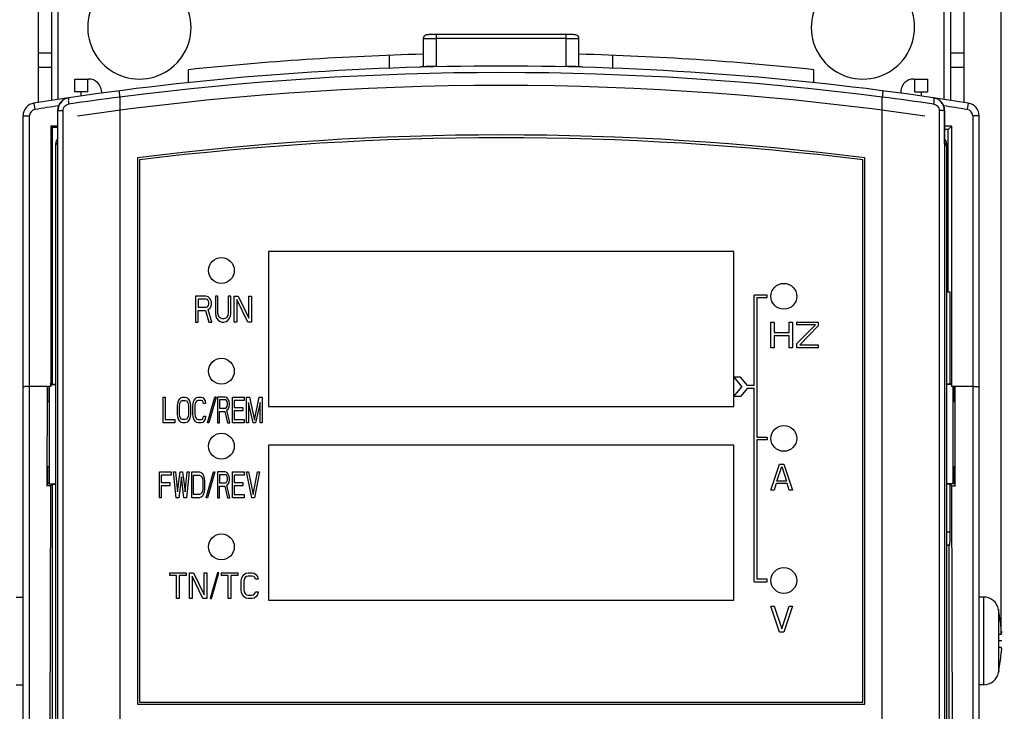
# Model space of a CAD drawing. Header units: millimetres. Extents: x 1117 to 38156, y -1945 to 7303.
# Tile 10 of 256: x 1241 to 1317, y 974 to 1027. Entities that reach past the tile are written whole.
import ezdxf

# ---------------------------------------------------------------- set-up
doc = ezdxf.new("R2010")
doc.units = ezdxf.units.MM
doc.styles.get("Standard").update_dxf_attribs({"font": 'arial.ttf'})
doc.dimstyles.new('DIMSTYLE_1', dxfattribs={"dimtxt": 4.2, "dimasz": 3.6, "dimexe": 2.5, "dimexo": 0, "dimgap": 1.05, "dimtad": 1, "dimdsep": 46, "dimtxsty": 'Standard', "dimblk": '_FILLED', "dimblk1": '_FILLED', "dimblk2": '_FILLED', "dimcen": 0.09, "dimazin": 2, "dimtp": 0.01, "dimtm": 0.01, "dimtfac": 1, "dimtofl": 0, "dimtmove": 0, "dimatfit": 3, "dimldrblk": '_FILLED', "dimfxl": 0, "dimtolj": 1, "dimarcsym": 0})

# ---------------------------------------------------------------- blocks, each defined once
blk = doc.blocks.new('_FILLED')
at = {"color": 0, "linetype": 'ByBlock'}
blk.add_solid([(0, 0), (-1, 0.167), (-1, -0.167)], dxfattribs=at)
blk = doc.blocks.new('*D3')
at = {"color": 0, "linetype": 'Continuous', "lineweight": -2}
for p, q in [((1239.161, 979.823), (1239.161, 1058.853)), ((1316.757, 979.823), (1316.757, 1058.853)), ((1242.761, 1056.353), (1313.157, 1056.353))]:
    blk.add_line(p, q, dxfattribs=at)
at = {"layer": 'Defpoints', "color": 0, "linetype": 'Continuous'}
for p in [(1316.757, 1056.353), (1239.161, 979.823), (1316.757, 979.823)]:
    blk.add_point(p, dxfattribs=at)
at = {"color": 0, "linetype": 'Continuous', "lineweight": -2, "xscale": 3.6, "yscale": 3.6, "zscale": 3.6, "rotation": 180}
blk.add_blockref('_FILLED', (1239.161, 1056.353), dxfattribs=at)
at = {"color": 0, "linetype": 'Continuous', "lineweight": -2, "xscale": 3.6, "yscale": 3.6, "zscale": 3.6}
blk.add_blockref('_FILLED', (1316.757, 1056.353), dxfattribs=at)
at = {"color": 0, "linetype": 'Continuous', "insert": (1275.105, 1070.736), "char_height": 10, "width": 12.3375, "attachment_point": 2, "line_spacing_factor": 0.9}
blk.add_mtext('\\A1;77.6', dxfattribs=at)
blk = doc.blocks.new('*D6')
at = {"color": 0, "linetype": 'Continuous', "lineweight": -2}
for p, q in [((1306.059, 1031.323), (1339.614, 1031.323)), ((1337.114, 1027.723), (1337.114, 840.923)), ((1306.059, 837.323), (1339.614, 837.323))]:
    blk.add_line(p, q, dxfattribs=at)
at = {"layer": 'Defpoints', "color": 0, "linetype": 'Continuous'}
for p in [(1306.059, 1031.323), (1306.059, 837.323), (1337.114, 837.323)]:
    blk.add_point(p, dxfattribs=at)
at = {"color": 0, "linetype": 'Continuous', "lineweight": -2, "xscale": 3.6, "yscale": 3.6, "zscale": 3.6}
for p, rotation in [((1337.114, 1031.323), 90), ((1337.114, 837.323), 270)]:
    blk.add_blockref('_FILLED', p, dxfattribs=dict(at, rotation=rotation))
at = {"color": 0, "linetype": 'Continuous', "insert": (1322.73, 934.519), "char_height": 10, "width": 9.25313, "attachment_point": 2, "rotation": 90, "line_spacing_factor": 0.9}
blk.add_mtext('\\A1;194', dxfattribs=at)
blk = doc.blocks.new('*D7')
at = {"color": 0, "linetype": 'Continuous', "lineweight": -2}
for p, q in [((1312.359, 1036.323), (1355.396, 1036.323)), ((1352.896, 1032.723), (1352.896, 836.923)), ((1301.309, 833.323), (1355.396, 833.323))]:
    blk.add_line(p, q, dxfattribs=at)
at = {"layer": 'Defpoints', "color": 0, "linetype": 'Continuous'}
for p in [(1312.359, 1036.323), (1301.309, 833.323), (1352.896, 833.323)]:
    blk.add_point(p, dxfattribs=at)
at = {"color": 0, "linetype": 'Continuous', "lineweight": -2, "xscale": 3.6, "yscale": 3.6, "zscale": 3.6}
for p, rotation in [((1352.896, 1036.323), 90), ((1352.896, 833.323), 270)]:
    blk.add_blockref('_FILLED', p, dxfattribs=dict(at, rotation=rotation))
at = {"color": 0, "linetype": 'Continuous', "insert": (1338.513, 934.741), "char_height": 10, "width": 9.25313, "attachment_point": 2, "rotation": 90, "line_spacing_factor": 0.9}
blk.add_mtext('\\A1;203', dxfattribs=at)
blk = doc.blocks.new('*D79')
at = {"color": 0, "linetype": 'Continuous', "lineweight": -2}
for p, q in [((1243.259, 1036.323), (1191.286, 1036.323)), ((1193.786, 1032.723), (1193.786, 834.332)), ((1267.059, 830.732), (1191.286, 830.732))]:
    blk.add_line(p, q, dxfattribs=at)
at = {"layer": 'Defpoints', "color": 0, "linetype": 'Continuous'}
for p in [(1243.259, 1036.323), (1193.786, 830.732), (1267.059, 830.732)]:
    blk.add_point(p, dxfattribs=at)
at = {"color": 0, "linetype": 'Continuous', "lineweight": -2, "xscale": 3.6, "yscale": 3.6, "zscale": 3.6}
for p, rotation in [((1193.786, 1036.323), 90), ((1193.786, 830.732), 270)]:
    blk.add_blockref('_FILLED', p, dxfattribs=dict(at, rotation=rotation))
at = {"color": 0, "linetype": 'Continuous', "insert": (1187.631, 933.527), "char_height": 10, "attachment_point": 5, "rotation": 90}
blk.add_mtext('\\A1;205.59', dxfattribs=at)

msp = doc.modelspace()

# ---------------------------------------------------------------- linework, layer by layer
at = {"linetype": 'Continuous'}
for p, q in [((1242.259, 1021.015), (1242.259, 1036.323)), ((1243.259, 1036.323), (1243.259, 1021.17)), ((1243.759, 1036.323), (1243.759, 1021.246)), ((1312.359, 1021.246), (1312.359, 1036.323)), ((1312.859, 1021.17), (1312.859, 1036.323)), ((1313.859, 1036.323), (1313.859, 1021.015)), ((1272.035, 1025.954), (1272.035, 1023.782)), ((1272.621, 1026.264), (1272.491, 1026.261)), ((1272.784, 1026.265), (1272.621, 1026.264)), ((1272.975, 1026.266), (1272.784, 1026.265)), ((1283.164, 1026.266), (1272.975, 1026.266)), ((1273.035, 1026.266), (1273.035, 1023.808)), ((1283.083, 1025.966), (1273.035, 1025.966)), ((1283.083, 1023.808), (1283.083, 1026.266)), ((1283.36, 1026.265), (1283.164, 1026.266)), ((1284.083, 1023.782), (1284.083, 1025.954)), ((1243.259, 1024.826), (1242.259, 1024.826)), ((1269.407, 1023.66), (1269.407, 1024.66)), ((1286.711, 1023.66), (1286.711, 1024.66)), ((1313.859, 1024.826), (1312.859, 1024.826)), ((1243.259, 1023.717), (1242.259, 1023.717)), ((1253.859, 1022.544), (1253.859, 1023.55)), ((1302.259, 1022.544), (1302.259, 1023.55)), ((1313.859, 1023.717), (1312.859, 1023.717)), ((1245.059, 1021.823), (1245.059, 1022.823)), ((1245.059, 1022.823), (1246.126, 1022.823)), ((1246.059, 1021.823), (1246.059, 1022.823)), ((1309.992, 1022.823), (1311.059, 1022.823)), ((1310.059, 1022.823), (1310.059, 1021.823)), ((1311.059, 1022.823), (1311.059, 1021.823)), ((1246.059, 1021.823), (1245.059, 1021.823)), ((1245.559, 1021.511), (1245.559, 1021.823)), ((1247.124, 1021.892), (1247.135, 1021.731)), ((1248.559, 1021.416), (1248.559, 937.032)), ((1307.559, 937.032), (1307.559, 1021.416)), ((1308.994, 1021.892), (1308.983, 1021.731)), ((1310.059, 1021.823), (1311.059, 1021.823)), ((1310.559, 1021.823), (1310.559, 1021.511)), ((1241.902, 1020.959), (1241.98, 1020.465)), ((1314.216, 1020.959), (1314.138, 1020.465)), ((1241.059, 862.323), (1241.059, 1019.971)), ((1241.059, 1019.971), (1241.559, 1019.971)), ((1241.559, 934.148), (1241.559, 1019.971)), ((1243.734, 1020.381), (1243.734, 1017.853)), ((1243.753, 937.517), (1243.753, 1020.384)), ((1243.753, 1020.384), (1244.155, 1020.384)), ((1244.155, 937.517), (1244.155, 1020.384)), ((1311.963, 1020.384), (1311.963, 937.517)), ((1312.365, 1020.384), (1311.963, 1020.384)), ((1312.365, 1020.384), (1312.365, 937.515)), ((1312.384, 1017.853), (1312.384, 1020.381)), ((1314.559, 1019.971), (1314.559, 934.148)), ((1315.059, 1019.971), (1314.559, 1019.971)), ((1315.059, 862.323), (1315.059, 1019.971)), ((1243.207, 1019.17), (1243.207, 999.023)), ((1243.207, 1019.17), (1243.312, 1019.066)), ((1243.734, 1019.17), (1243.207, 1019.17)), ((1243.312, 1019.066), (1243.312, 999.189)), ((1243.734, 1019.066), (1243.312, 1019.066)), ((1312.911, 1019.17), (1312.384, 1019.17)), ((1312.67, 1018.929), (1312.384, 1018.929)), ((1312.911, 1019.17), (1312.67, 1018.929)), ((1312.67, 1006.323), (1312.67, 1018.929)), ((1312.911, 1019.17), (1312.911, 999.023)), ((1243.559, 1017.651), (1243.734, 1017.853)), ((1243.559, 1017.651), (1243.559, 937.322)), ((1312.559, 1017.651), (1312.384, 1017.853)), ((1312.559, 937.322), (1312.559, 1017.651)), ((1249.909, 1016.723), (1249.909, 974.423)), ((1306.209, 974.423), (1306.209, 1016.723)), ((1250.059, 1016.573), (1250.059, 974.573)), ((1306.059, 974.573), (1306.059, 1016.573)), ((1260.059, 1009.473), (1260.059, 997.473)), ((1296.059, 1009.473), (1260.059, 1009.473)), ((1296.059, 997.473), (1296.059, 1009.473)), ((1254.409, 1006.003), (1254.409, 1004.003)), ((1255.209, 1006.003), (1254.409, 1006.003)), ((1255.376, 1005.96), (1255.209, 1006.003)), ((1255.509, 1005.832), (1255.376, 1005.96)), ((1255.942, 1006.003), (1255.942, 1004.683)), ((1256.142, 1006.003), (1255.942, 1006.003)), ((1256.142, 1004.683), (1256.142, 1006.003)), ((1256.942, 1006.003), (1256.942, 1004.683)), ((1257.142, 1006.003), (1256.942, 1006.003)), ((1257.142, 1004.683), (1257.142, 1006.003)), ((1257.409, 1004.003), (1257.409, 1006.003)), ((1257.409, 1006.003), (1257.709, 1006.003)), ((1257.709, 1006.003), (1258.542, 1004.3)), ((1258.542, 1004.3), (1258.542, 1006.003)), ((1258.542, 1006.003), (1258.742, 1006.003)), ((1258.742, 1006.003), (1258.742, 1004.003)), ((1297.639, 999.103), (1297.639, 1006.103)), ((1298.639, 1006.103), (1297.639, 1006.103)), ((1298.639, 1005.903), (1298.639, 1006.103)), ((1312.806, 1006.323), (1312.559, 1006.323)), ((1312.806, 999.189), (1312.806, 1006.323)), ((1254.609, 1005.79), (1254.609, 1005.152)), ((1255.242, 1005.79), (1254.609, 1005.79)), ((1254.609, 1005.152), (1255.242, 1005.152)), ((1255.342, 1005.747), (1255.242, 1005.79)), ((1255.242, 1005.152), (1255.342, 1005.194)), ((1255.409, 1005.662), (1255.342, 1005.747)), ((1255.342, 1005.194), (1255.409, 1005.279)), ((1255.442, 1005.535), (1255.409, 1005.662)), ((1255.409, 1005.279), (1255.442, 1005.407)), ((1255.442, 1005.407), (1255.442, 1005.535)), ((1255.609, 1005.662), (1255.509, 1005.832)), ((1255.509, 1005.066), (1255.609, 1005.237)), ((1255.642, 1005.535), (1255.609, 1005.662)), ((1255.609, 1005.237), (1255.642, 1005.364)), ((1255.642, 1005.364), (1255.642, 1005.535)), ((1257.609, 1005.747), (1257.609, 1004.003)), ((1258.442, 1004.003), (1257.609, 1005.747)), ((1297.839, 1005.903), (1297.839, 995.103)), ((1297.839, 1005.903), (1298.639, 1005.903)), ((1254.609, 1004.003), (1254.609, 1004.896)), ((1254.609, 1004.896), (1255.176, 1004.896)), ((1255.176, 1004.896), (1255.442, 1004.003)), ((1255.376, 1004.981), (1255.509, 1005.066)), ((1255.676, 1004.003), (1255.376, 1004.981)), ((1255.942, 1004.683), (1255.976, 1004.471)), ((1255.976, 1004.471), (1256.042, 1004.3)), ((1256.176, 1004.513), (1256.142, 1004.683)), ((1256.242, 1004.386), (1256.176, 1004.513)), ((1256.909, 1004.513), (1256.842, 1004.386)), ((1256.942, 1004.683), (1256.909, 1004.513)), ((1257.042, 1004.3), (1257.109, 1004.471)), ((1257.109, 1004.471), (1257.142, 1004.683)), ((1254.409, 1004.003), (1254.609, 1004.003)), ((1255.442, 1004.003), (1255.676, 1004.003)), ((1256.042, 1004.3), (1256.176, 1004.13)), ((1256.176, 1004.13), (1256.309, 1004.045)), ((1256.342, 1004.3), (1256.242, 1004.386)), ((1256.309, 1004.045), (1256.476, 1004.003)), ((1256.476, 1004.258), (1256.342, 1004.3)), ((1256.609, 1004.258), (1256.476, 1004.258)), ((1256.476, 1004.003), (1256.609, 1004.003)), ((1256.742, 1004.3), (1256.609, 1004.258)), ((1256.609, 1004.003), (1256.776, 1004.045)), ((1256.842, 1004.386), (1256.742, 1004.3)), ((1256.776, 1004.045), (1256.909, 1004.13)), ((1256.909, 1004.13), (1257.042, 1004.3)), ((1257.609, 1004.003), (1257.409, 1004.003)), ((1258.742, 1004.003), (1258.442, 1004.003)), ((1298.939, 1002.003), (1298.939, 1004.003)), ((1298.939, 1004.003), (1299.189, 1004.003)), ((1299.189, 1004.003), (1299.189, 1003.194)), ((1300.356, 1003.194), (1300.356, 1004.003)), ((1300.356, 1004.003), (1300.606, 1004.003)), ((1300.606, 1004.003), (1300.606, 1002.003)), ((1300.939, 1003.79), (1300.939, 1004.003)), ((1300.939, 1004.003), (1302.606, 1004.003)), ((1300.939, 1002.343), (1302.397, 1003.79)), ((1302.397, 1003.79), (1300.939, 1003.79)), ((1302.606, 1003.705), (1301.189, 1002.258)), ((1302.606, 1004.003), (1302.606, 1003.705)), ((1299.189, 1003.194), (1300.356, 1003.194)), ((1299.189, 1002.939), (1299.189, 1002.003)), ((1300.356, 1002.939), (1299.189, 1002.939)), ((1300.356, 1002.003), (1300.356, 1002.939)), ((1300.939, 1002.003), (1300.939, 1002.343)), ((1301.189, 1002.258), (1302.606, 1002.258)), ((1302.606, 1002.258), (1302.606, 1002.003)), ((1299.189, 1002.003), (1298.939, 1002.003)), ((1300.606, 1002.003), (1300.356, 1002.003)), ((1302.606, 1002.003), (1300.939, 1002.003)), ((1243.207, 999.023), (1243.208, 999.293)), ((1243.207, 999.163), (1243.559, 999.163)), ((1243.208, 999.293), (1243.312, 999.189)), ((1243.312, 999.189), (1243.559, 999.189)), ((1296.071, 999.753), (1296.701, 999.003)), ((1296.594, 999.753), (1296.071, 999.753)), ((1297.139, 999.103), (1296.594, 999.753)), ((1297.639, 999.103), (1297.139, 999.103)), ((1312.806, 999.189), (1312.559, 999.189)), ((1312.91, 999.163), (1312.559, 999.163)), ((1312.91, 999.293), (1312.806, 999.189)), ((1312.91, 999.293), (1312.911, 999.023)), ((1243.207, 999.023), (1241.559, 999.023)), ((1242.917, 999.023), (1242.91, 991.329)), ((1242.988, 997.823), (1242.988, 999.023)), ((1243.073, 999.023), (1243.073, 991.482)), ((1296.071, 998.253), (1296.701, 999.003)), ((1297.139, 998.903), (1296.594, 998.253)), ((1297.139, 998.903), (1297.639, 998.903)), ((1297.639, 983.903), (1297.639, 998.903)), ((1314.559, 999.023), (1312.911, 999.023)), ((1313.045, 991.482), (1313.045, 999.023)), ((1313.13, 997.823), (1313.13, 999.023)), ((1313.208, 991.329), (1313.201, 999.023)), ((1243.058, 997.823), (1242.988, 997.823)), ((1251.909, 996.203), (1251.909, 998.203)), ((1251.909, 998.203), (1252.059, 998.203)), ((1252.059, 998.203), (1252.059, 996.458)), ((1253.009, 997.522), (1253.034, 997.735)), ((1253.034, 997.735), (1253.084, 997.905)), ((1253.084, 997.905), (1253.184, 998.075)), ((1253.159, 997.522), (1253.184, 997.692)), ((1253.184, 998.075), (1253.284, 998.16)), ((1253.184, 997.692), (1253.234, 997.82)), ((1253.234, 997.82), (1253.309, 997.905)), ((1253.284, 998.16), (1253.409, 998.203)), ((1253.309, 997.905), (1253.409, 997.947)), ((1253.409, 998.203), (1253.609, 998.203)), ((1253.409, 997.947), (1253.609, 997.947)), ((1253.609, 998.203), (1253.734, 998.16)), ((1253.609, 997.947), (1253.709, 997.905)), ((1253.709, 997.905), (1253.784, 997.82)), ((1253.734, 998.16), (1253.834, 998.075)), ((1253.784, 997.82), (1253.834, 997.692)), ((1253.834, 998.075), (1253.934, 997.905)), ((1253.834, 997.692), (1253.859, 997.522)), ((1253.934, 997.905), (1253.984, 997.735)), ((1253.984, 997.735), (1254.009, 997.522)), ((1254.209, 997.522), (1254.234, 997.735)), ((1254.234, 997.735), (1254.284, 997.905)), ((1254.284, 997.905), (1254.384, 998.075)), ((1254.384, 997.692), (1254.359, 997.522)), ((1254.384, 998.075), (1254.484, 998.16)), ((1254.434, 997.82), (1254.384, 997.692)), ((1254.509, 997.905), (1254.434, 997.82)), ((1254.484, 998.16), (1254.609, 998.203)), ((1254.609, 997.947), (1254.509, 997.905)), ((1254.609, 998.203), (1254.834, 998.203)), ((1254.834, 997.947), (1254.609, 997.947)), ((1254.834, 998.203), (1254.959, 998.16)), ((1254.934, 997.905), (1254.834, 997.947)), ((1255.009, 997.82), (1254.934, 997.905)), ((1254.959, 998.16), (1255.059, 998.075)), ((1255.034, 997.692), (1255.009, 997.82)), ((1255.184, 997.692), (1255.034, 997.692)), ((1255.059, 998.075), (1255.159, 997.905)), ((1255.159, 997.905), (1255.184, 997.692)), ((1255.336, 996.203), (1255.909, 998.203)), ((1256.013, 998.203), (1255.44, 996.203)), ((1256.013, 998.203), (1255.909, 998.203)), ((1256.109, 998.203), (1256.109, 996.203)), ((1256.709, 998.203), (1256.109, 998.203)), ((1256.259, 997.99), (1256.259, 997.352)), ((1256.734, 997.99), (1256.259, 997.99)), ((1256.834, 998.16), (1256.709, 998.203)), ((1256.809, 997.947), (1256.734, 997.99)), ((1256.859, 997.862), (1256.809, 997.947)), ((1256.934, 998.032), (1256.834, 998.16)), ((1256.884, 997.735), (1256.859, 997.862)), ((1256.859, 997.479), (1256.884, 997.607)), ((1256.884, 997.607), (1256.884, 997.735)), ((1257.009, 997.862), (1256.934, 998.032)), ((1257.034, 997.735), (1257.009, 997.862)), ((1257.009, 997.437), (1257.034, 997.564)), ((1257.034, 997.564), (1257.034, 997.735)), ((1257.259, 996.203), (1257.259, 998.203)), ((1257.259, 998.203), (1258.159, 998.203)), ((1257.409, 997.947), (1257.409, 997.394)), ((1258.159, 997.947), (1257.409, 997.947)), ((1258.159, 998.203), (1258.159, 997.947)), ((1258.359, 996.203), (1258.359, 998.203)), ((1258.359, 998.203), (1258.584, 998.203)), ((1258.509, 997.777), (1258.509, 996.203)), ((1258.859, 996.203), (1258.509, 997.777)), ((1258.584, 998.203), (1258.959, 996.415)), ((1258.959, 996.415), (1259.334, 998.203)), ((1259.409, 997.777), (1259.059, 996.203)), ((1259.334, 998.203), (1259.559, 998.203)), ((1259.409, 996.203), (1259.409, 997.777)), ((1259.559, 998.203), (1259.559, 996.203)), ((1296.594, 998.253), (1296.071, 998.253)), ((1313.13, 997.823), (1313.06, 997.823)), ((1253.009, 996.883), (1253.009, 997.522)), ((1253.034, 996.671), (1253.009, 996.883)), ((1253.159, 996.883), (1253.159, 997.522)), ((1253.184, 996.713), (1253.159, 996.883)), ((1253.859, 996.883), (1253.834, 996.713)), ((1253.859, 997.522), (1253.859, 996.883)), ((1254.009, 996.883), (1253.984, 996.671)), ((1254.009, 997.522), (1254.009, 996.883)), ((1254.209, 996.883), (1254.209, 997.522)), ((1254.234, 996.671), (1254.209, 996.883)), ((1254.359, 997.522), (1254.359, 996.883)), ((1254.359, 996.883), (1254.384, 996.713)), ((1256.259, 997.352), (1256.734, 997.352)), ((1256.259, 996.203), (1256.259, 997.096)), ((1256.259, 997.096), (1256.684, 997.096)), ((1256.684, 997.096), (1256.884, 996.203)), ((1256.734, 997.352), (1256.809, 997.394)), ((1256.809, 997.394), (1256.859, 997.479)), ((1256.834, 997.181), (1256.934, 997.266)), ((1257.059, 996.203), (1256.834, 997.181)), ((1256.934, 997.266), (1257.009, 997.437)), ((1257.409, 997.394), (1258.059, 997.394)), ((1257.409, 997.139), (1257.409, 996.458)), ((1258.059, 997.139), (1257.409, 997.139)), ((1258.059, 997.394), (1258.059, 997.139)), ((1260.059, 997.473), (1296.059, 997.473)), ((1252.809, 996.203), (1251.909, 996.203)), ((1252.059, 996.458), (1252.809, 996.458)), ((1252.809, 996.458), (1252.809, 996.203)), ((1253.084, 996.5), (1253.034, 996.671)), ((1253.184, 996.33), (1253.084, 996.5)), ((1253.234, 996.586), (1253.184, 996.713)), ((1253.284, 996.245), (1253.184, 996.33)), ((1253.309, 996.5), (1253.234, 996.586)), ((1253.409, 996.203), (1253.284, 996.245)), ((1253.409, 996.458), (1253.309, 996.5)), ((1253.609, 996.458), (1253.409, 996.458)), ((1253.609, 996.203), (1253.409, 996.203)), ((1253.709, 996.5), (1253.609, 996.458)), ((1253.734, 996.245), (1253.609, 996.203)), ((1253.784, 996.586), (1253.709, 996.5)), ((1253.834, 996.33), (1253.734, 996.245)), ((1253.834, 996.713), (1253.784, 996.586)), ((1253.934, 996.5), (1253.834, 996.33)), ((1253.984, 996.671), (1253.934, 996.5)), ((1254.284, 996.5), (1254.234, 996.671)), ((1254.384, 996.33), (1254.284, 996.5)), ((1254.384, 996.713), (1254.434, 996.586)), ((1254.484, 996.245), (1254.384, 996.33)), ((1254.434, 996.586), (1254.509, 996.5)), ((1254.609, 996.203), (1254.484, 996.245)), ((1254.509, 996.5), (1254.609, 996.458)), ((1254.609, 996.458), (1254.834, 996.458)), ((1254.834, 996.203), (1254.609, 996.203)), ((1254.834, 996.458), (1254.934, 996.5)), ((1254.959, 996.245), (1254.834, 996.203)), ((1254.934, 996.5), (1255.009, 996.586)), ((1255.059, 996.33), (1254.959, 996.245)), ((1255.009, 996.586), (1255.034, 996.713)), ((1255.034, 996.713), (1255.184, 996.713)), ((1255.159, 996.5), (1255.059, 996.33)), ((1255.184, 996.713), (1255.159, 996.5)), ((1255.44, 996.203), (1255.336, 996.203)), ((1256.109, 996.203), (1256.259, 996.203)), ((1256.884, 996.203), (1257.059, 996.203)), ((1258.159, 996.203), (1257.259, 996.203)), ((1257.409, 996.458), (1258.159, 996.458)), ((1258.159, 996.458), (1258.159, 996.203)), ((1258.509, 996.203), (1258.359, 996.203)), ((1259.059, 996.203), (1258.859, 996.203)), ((1259.559, 996.203), (1259.409, 996.203)), ((1297.839, 995.103), (1298.639, 995.103)), ((1297.839, 994.903), (1297.839, 984.103)), ((1298.639, 994.903), (1297.839, 994.903)), ((1298.639, 995.103), (1298.639, 994.903)), ((1260.059, 994.473), (1260.059, 982.473)), ((1296.059, 994.473), (1260.059, 994.473)), ((1296.059, 982.473), (1296.059, 994.473)), ((1298.939, 991.003), (1299.606, 993.003)), ((1299.606, 993.003), (1299.939, 993.003)), ((1299.939, 993.003), (1300.606, 991.003)), ((1242.988, 991.59), (1242.988, 992.823)), ((1242.988, 992.823), (1243.058, 992.823)), ((1251.609, 990.403), (1251.609, 992.403)), ((1251.609, 992.403), (1252.509, 992.403)), ((1252.509, 992.403), (1252.509, 992.147)), ((1252.909, 990.403), (1252.709, 992.403)), ((1252.709, 992.403), (1252.859, 992.403)), ((1252.859, 992.403), (1253.009, 990.871)), ((1253.009, 990.871), (1253.209, 992.403)), ((1253.209, 992.403), (1253.409, 992.403)), ((1253.409, 992.403), (1253.609, 990.871)), ((1253.609, 990.871), (1253.759, 992.403)), ((1253.909, 992.403), (1253.709, 990.403)), ((1253.759, 992.403), (1253.909, 992.403)), ((1254.109, 990.403), (1254.109, 992.403)), ((1254.109, 992.403), (1254.709, 992.403)), ((1254.709, 992.403), (1254.834, 992.36)), ((1254.834, 992.36), (1254.934, 992.275)), ((1254.934, 992.275), (1255.034, 992.105)), ((1255.232, 990.403), (1255.805, 992.403)), ((1255.909, 992.403), (1255.336, 990.403)), ((1255.805, 992.403), (1255.909, 992.403)), ((1256.109, 992.403), (1256.109, 990.403)), ((1256.709, 992.403), (1256.109, 992.403)), ((1256.834, 992.36), (1256.709, 992.403)), ((1256.934, 992.232), (1256.834, 992.36)), ((1257.009, 992.062), (1256.934, 992.232)), ((1257.259, 990.403), (1257.259, 992.403)), ((1257.259, 992.403), (1258.159, 992.403)), ((1258.159, 992.403), (1258.159, 992.147)), ((1258.759, 990.403), (1258.359, 992.403)), ((1258.359, 992.403), (1258.509, 992.403)), ((1258.509, 992.403), (1258.859, 990.658)), ((1258.859, 990.658), (1259.209, 992.403)), ((1259.359, 992.403), (1258.959, 990.403)), ((1259.209, 992.403), (1259.359, 992.403)), ((1299.397, 991.683), (1299.772, 992.832)), ((1299.772, 992.832), (1300.147, 991.683)), ((1313.06, 992.823), (1313.13, 992.823)), ((1313.13, 991.59), (1313.13, 992.823)), ((1242.988, 991.59), (1242.91, 991.329)), ((1243.042, 991.482), (1242.988, 991.59)), ((1243.042, 991.482), (1243.559, 991.482)), ((1243.185, 991.329), (1243.312, 991.456)), ((1243.312, 991.456), (1243.312, 957.39)), ((1243.312, 991.456), (1243.559, 991.456)), ((1251.759, 992.147), (1251.759, 991.594)), ((1252.509, 992.147), (1251.759, 992.147)), ((1251.759, 991.594), (1252.409, 991.594)), ((1252.409, 991.594), (1252.409, 991.339)), ((1253.309, 992.02), (1253.109, 990.403)), ((1253.509, 990.403), (1253.309, 992.02)), ((1254.259, 990.658), (1254.259, 992.147)), ((1254.259, 992.147), (1254.709, 992.147)), ((1254.709, 992.147), (1254.809, 992.105)), ((1254.809, 992.105), (1254.884, 992.02)), ((1254.884, 992.02), (1254.934, 991.892)), ((1254.934, 991.892), (1254.959, 991.722)), ((1254.959, 991.722), (1254.959, 991.083)), ((1255.034, 992.105), (1255.084, 991.935)), ((1255.084, 991.935), (1255.109, 991.722)), ((1255.109, 991.722), (1255.109, 991.083)), ((1256.259, 992.19), (1256.259, 991.552)), ((1256.734, 992.19), (1256.259, 992.19)), ((1256.259, 991.552), (1256.734, 991.552)), ((1256.809, 992.147), (1256.734, 992.19)), ((1256.734, 991.552), (1256.809, 991.594)), ((1256.859, 992.062), (1256.809, 992.147)), ((1256.809, 991.594), (1256.859, 991.679)), ((1256.834, 991.381), (1256.934, 991.466)), ((1256.884, 991.935), (1256.859, 992.062)), ((1256.859, 991.679), (1256.884, 991.807)), ((1256.884, 991.807), (1256.884, 991.935)), ((1256.934, 991.466), (1257.009, 991.637)), ((1257.034, 991.935), (1257.009, 992.062)), ((1257.009, 991.637), (1257.034, 991.764)), ((1257.034, 991.764), (1257.034, 991.935)), ((1257.409, 992.147), (1257.409, 991.594)), ((1258.159, 992.147), (1257.409, 992.147)), ((1257.409, 991.594), (1258.059, 991.594)), ((1258.059, 991.594), (1258.059, 991.339)), ((1299.356, 991.513), (1299.189, 991.003)), ((1300.189, 991.513), (1299.356, 991.513)), ((1300.147, 991.683), (1299.397, 991.683)), ((1300.356, 991.003), (1300.189, 991.513)), ((1313.076, 991.482), (1312.559, 991.482)), ((1312.806, 991.456), (1312.559, 991.456)), ((1312.806, 987.766), (1312.806, 991.456)), ((1312.934, 991.329), (1312.806, 991.456)), ((1313.076, 991.482), (1313.13, 991.59)), ((1313.13, 991.59), (1313.208, 991.329)), ((1243.185, 991.329), (1242.91, 991.329)), ((1243.185, 991.329), (1243.059, 949.023)), ((1251.759, 991.339), (1251.759, 990.403)), ((1252.409, 991.339), (1251.759, 991.339)), ((1254.809, 990.7), (1254.709, 990.658)), ((1254.884, 990.786), (1254.809, 990.7)), ((1254.934, 990.913), (1254.884, 990.786)), ((1254.959, 991.083), (1254.934, 990.913)), ((1255.034, 990.7), (1254.934, 990.53)), ((1255.084, 990.871), (1255.034, 990.7)), ((1255.109, 991.083), (1255.084, 990.871)), ((1256.259, 990.403), (1256.259, 991.296)), ((1256.259, 991.296), (1256.684, 991.296)), ((1256.684, 991.296), (1256.884, 990.403)), ((1257.059, 990.403), (1256.834, 991.381)), ((1257.409, 991.339), (1257.409, 990.658)), ((1258.059, 991.339), (1257.409, 991.339)), ((1299.189, 991.003), (1298.939, 991.003)), ((1300.606, 991.003), (1300.356, 991.003)), ((1313.059, 949.023), (1312.934, 991.329)), ((1312.934, 991.329), (1313.208, 991.329)), ((1251.759, 990.403), (1251.609, 990.403)), ((1253.109, 990.403), (1252.909, 990.403)), ((1253.709, 990.403), (1253.509, 990.403)), ((1254.709, 990.403), (1254.109, 990.403)), ((1254.709, 990.658), (1254.259, 990.658)), ((1254.834, 990.445), (1254.709, 990.403)), ((1254.934, 990.53), (1254.834, 990.445)), ((1255.336, 990.403), (1255.232, 990.403)), ((1256.109, 990.403), (1256.259, 990.403)), ((1256.884, 990.403), (1257.059, 990.403)), ((1258.159, 990.403), (1257.259, 990.403)), ((1257.409, 990.658), (1258.159, 990.658)), ((1258.159, 990.658), (1258.159, 990.403)), ((1258.959, 990.403), (1258.759, 990.403)), ((1312.559, 987.766), (1312.806, 987.766)), ((1312.559, 986.767), (1312.789, 986.767)), ((1312.745, 986.723), (1312.559, 986.723)), ((1312.789, 986.767), (1312.745, 986.723)), ((1312.745, 962.523), (1312.745, 986.723)), ((1252.409, 984.39), (1252.409, 984.603)), ((1252.409, 984.603), (1253.676, 984.603)), ((1253.676, 984.603), (1253.676, 984.39)), ((1253.942, 982.603), (1253.942, 984.603)), ((1253.942, 984.603), (1254.242, 984.603)), ((1254.242, 984.603), (1255.076, 982.9)), ((1255.076, 982.9), (1255.076, 984.603)), ((1255.076, 984.603), (1255.276, 984.603)), ((1255.276, 984.603), (1255.276, 982.603)), ((1256.105, 984.603), (1255.532, 982.603)), ((1255.636, 982.603), (1256.209, 984.603)), ((1256.209, 984.603), (1256.105, 984.603)), ((1256.409, 984.39), (1256.409, 984.603)), ((1256.409, 984.603), (1257.676, 984.603)), ((1257.676, 984.603), (1257.676, 984.39)), ((1258.309, 984.56), (1258.476, 984.603)), ((1258.476, 984.603), (1258.776, 984.603)), ((1258.776, 984.603), (1258.942, 984.56)), ((1252.942, 984.39), (1252.409, 984.39)), ((1252.942, 982.603), (1252.942, 984.39)), ((1253.142, 984.39), (1253.142, 982.603)), ((1253.676, 984.39), (1253.142, 984.39)), ((1254.142, 984.347), (1254.142, 982.603)), ((1254.976, 982.603), (1254.142, 984.347)), ((1256.942, 984.39), (1256.409, 984.39)), ((1256.942, 982.603), (1256.942, 984.39)), ((1257.142, 984.39), (1257.142, 982.603)), ((1257.676, 984.39), (1257.142, 984.39)), ((1257.942, 983.922), (1257.976, 984.135)), ((1257.942, 983.283), (1257.942, 983.922)), ((1257.976, 984.135), (1258.042, 984.305)), ((1258.042, 984.305), (1258.176, 984.475)), ((1258.176, 984.092), (1258.142, 983.922)), ((1258.142, 983.922), (1258.142, 983.283)), ((1258.176, 984.475), (1258.309, 984.56)), ((1258.242, 984.22), (1258.176, 984.092)), ((1258.342, 984.305), (1258.242, 984.22)), ((1258.476, 984.347), (1258.342, 984.305)), ((1258.776, 984.347), (1258.476, 984.347)), ((1258.909, 984.305), (1258.776, 984.347)), ((1259.009, 984.22), (1258.909, 984.305)), ((1258.942, 984.56), (1259.076, 984.475)), ((1259.042, 984.092), (1259.009, 984.22)), ((1259.242, 984.092), (1259.042, 984.092)), ((1259.076, 984.475), (1259.209, 984.305)), ((1259.209, 984.305), (1259.242, 984.092)), ((1297.639, 983.903), (1298.639, 983.903)), ((1298.639, 984.103), (1297.839, 984.103)), ((1298.639, 983.903), (1298.639, 984.103)), ((1257.976, 983.071), (1257.942, 983.283)), ((1258.042, 982.9), (1257.976, 983.071)), ((1258.142, 983.283), (1258.176, 983.113)), ((1258.176, 983.113), (1258.242, 982.986)), ((1259.009, 982.986), (1259.042, 983.113)), ((1259.042, 983.113), (1259.242, 983.113)), ((1259.242, 983.113), (1259.209, 982.9)), ((1240.535, 982.723), (1241.059, 982.723)), ((1253.142, 982.603), (1252.942, 982.603)), ((1254.142, 982.603), (1253.942, 982.603)), ((1255.276, 982.603), (1254.976, 982.603)), ((1255.532, 982.603), (1255.636, 982.603)), ((1257.142, 982.603), (1256.942, 982.603)), ((1258.176, 982.73), (1258.042, 982.9)), ((1258.309, 982.645), (1258.176, 982.73)), ((1258.242, 982.986), (1258.342, 982.9)), ((1258.476, 982.603), (1258.309, 982.645)), ((1258.342, 982.9), (1258.476, 982.858)), ((1258.476, 982.858), (1258.776, 982.858)), ((1258.776, 982.603), (1258.476, 982.603)), ((1258.776, 982.858), (1258.909, 982.9)), ((1258.942, 982.645), (1258.776, 982.603)), ((1258.909, 982.9), (1259.009, 982.986)), ((1259.076, 982.73), (1258.942, 982.645)), ((1259.209, 982.9), (1259.076, 982.73)), ((1260.059, 982.473), (1296.059, 982.473)), ((1315.383, 982.723), (1315.059, 982.723)), ((1315.383, 982.723), (1315.383, 975.923)), ((1299.606, 980.003), (1298.939, 982.003)), ((1298.939, 982.003), (1299.189, 982.003)), ((1299.189, 982.003), (1299.772, 980.258)), ((1299.772, 980.258), (1300.356, 982.003)), ((1300.606, 982.003), (1299.939, 980.003)), ((1300.356, 982.003), (1300.606, 982.003)), ((1316.557, 981.767), (1316.557, 976.878)), ((1316.592, 981.597), (1316.557, 981.767)), ((1316.592, 981.597), (1316.582, 981.592)), ((1299.939, 980.003), (1299.606, 980.003)), ((1316.757, 979.823), (1316.582, 979.823)), ((1316.809, 979.323), (1316.592, 979.323)), ((1316.757, 978.823), (1316.582, 978.823)), ((1316.592, 977.048), (1316.557, 976.878)), ((1316.582, 977.054), (1316.592, 977.048)), ((1240.535, 975.923), (1241.059, 975.923)), ((1315.383, 975.923), (1315.059, 975.923)), ((1249.909, 974.423), (1306.209, 974.423)), ((1250.059, 974.573), (1306.059, 974.573))]:
    msp.add_line(p, q, dxfattribs=at)
for points in [[(1272.491, 1026.261), (1272.44, 1026.26), (1272.397, 1026.259), (1272.362, 1026.257), (1272.333, 1026.256), (1272.306, 1026.253), (1272.265, 1026.246), (1272.206, 1026.225), (1272.144, 1026.185), (1272.089, 1026.126), (1272.051, 1026.05), (1272.035, 1025.954)], [(1284.083, 1025.954), (1284.083, 1025.967), (1284.064, 1026.06), (1284.021, 1026.137), (1283.962, 1026.195), (1283.898, 1026.231), (1283.841, 1026.249), (1283.804, 1026.254), (1283.776, 1026.256), (1283.742, 1026.258), (1283.702, 1026.26), (1283.652, 1026.261), (1283.593, 1026.262), (1283.525, 1026.263), (1283.36, 1026.265)]]:
    msp.add_lwpolyline(points, dxfattribs=at)
for centre in [(1256.409, 1008.003), (1299.939, 1006.003), (1256.409, 1000.203), (1256.409, 994.403), (1299.939, 995.003), (1256.409, 986.603), (1299.939, 984.003)]:
    msp.add_circle(centre, 1, dxfattribs=at)
for centre, radius, start, end in [((1250.059, 1026.823), 4, 133.43254, 46.56746), ((1306.059, 1026.823), 4, 133.43254, 46.56746), ((1278.059, 794.156), 230.667, 91.49661, 96.02217), ((1278.059, 794.156), 230.667, 83.97783, 88.50339), ((1278.059, 794.156), 229.667, 81.62538, 98.37462), ((1272.018, 1022.976), 0.806, 91.63585, 110.97864), ((1278.059, 801.863), 222.001, 91.29682, 91.5652), ((1278.059, 801.863), 222.001, 88.4348, 88.70318), ((1284.1, 1022.976), 0.806, 69.01533, 88.36392), ((1246.126, 1021.823), 1, 3.97937, 90), ((1278.059, 794.156), 229.167, 82.60395, 97.39605), ((1309.992, 1021.823), 1, 90, 176.02063), ((1278.059, 794.156), 228.167, 81.73878, 98.26122), ((1278.059, 794.156), 229.667, 98.38106, 99.05801), ((1244.734, 1020.381), 1, 98.3803, 179.99158), ((1244.754, 1020.383), 1.001, 98.33272, 179.95048), ((1277.962, 794.152), 229.171, 97.37154, 98.37461), ((1278.156, 794.152), 229.171, 81.62539, 82.62846), ((1311.364, 1020.383), 1.001, 0.04954, 81.66725), ((1311.384, 1020.381), 1, 0.00844, 81.61968), ((1278.059, 794.156), 229.667, 80.94199, 81.61894), ((1242.059, 1019.971), 1, 99.05801, 180), ((1242.059, 1019.971), 0.5, 99.05801, 180), ((1278.059, 794.156), 229.167, 98.58917, 99.05801), ((1278.059, 794.156), 229.167, 80.94199, 81.41083), ((1314.059, 1019.971), 0.5, 0, 80.94199), ((1314.059, 1019.971), 1, 0, 80.94199), ((1244.564, 1017.649), 1.005, 145.81846, 163.71822), ((1278.059, 794.156), 224.34, 82.79156, 97.20844), ((1278.059, 786.834), 231.438, 83.05119, 96.94881), ((1311.554, 1017.649), 1.005, 16.29419, 34.18023), ((1244.565, 1017.65), 1.006, 163.80705, 179.952), ((1311.553, 1017.65), 1.006, 0.0482, 16.20543), ((1315.383, 981.523), 1.2, 11.75363, 90), ((1304.809, 979.323), 11.99, 4.78436, 10.90842), ((1310.87, 979.83), 5.907, 3.61968, 4.78587), ((1311.477, 979.869), 5.299, 3.21276, 3.6068), ((1312.04, 979.9), 4.736, 2.24957, 3.21878), ((1312.941, 979.938), 3.834, 1.64784, 2.22409), ((1303.498, 979.323), 13.094, 357.81158, 2.18842), ((1304.809, 979.323), 11.99, 349.09158, 355.21564), ((1310.871, 978.816), 5.906, 355.21144, 356.0804), ((1315.383, 977.123), 1.2, 270, 348.24637)]:
    msp.add_arc(centre, radius, start, end, dxfattribs=at)
msp.add_ellipse((1312.788, 987.766), major_axis=(0, 1), ratio=0.017455, start_param=-3.124139, end_param=-1.570796, dxfattribs=at)
for points, knots in [([(1272.035, 1025.954), (1272.035, 1025.954), (1272.037, 1025.954), (1272.04, 1025.955), (1272.047, 1025.956), (1272.059, 1025.956), (1272.081, 1025.957), (1272.114, 1025.959), (1272.156, 1025.96), (1272.206, 1025.961), (1272.264, 1025.962), (1272.356, 1025.963), (1272.486, 1025.964), (1272.657, 1025.965), (1272.842, 1025.966), (1272.97, 1025.966), (1273.035, 1025.966)], [0, 0, 0, 0, 0.001367, 0.005049, 0.0111, 0.019513, 0.043372, 0.076467, 0.118438, 0.168871, 0.227333, 0.293238, 0.444669, 0.617451, 0.805175, 1, 1, 1, 1]), ([(1283.083, 1025.966), (1283.148, 1025.966), (1283.276, 1025.966), (1283.461, 1025.965), (1283.632, 1025.964), (1283.762, 1025.963), (1283.854, 1025.962), (1283.912, 1025.961), (1283.962, 1025.96), (1284.004, 1025.959), (1284.037, 1025.957), (1284.059, 1025.956), (1284.072, 1025.956), (1284.078, 1025.955), (1284.081, 1025.954), (1284.083, 1025.954), (1284.083, 1025.954)], [0, 0, 0, 0, 0.194825, 0.38255, 0.555333, 0.706764, 0.772669, 0.831131, 0.881564, 0.923535, 0.956629, 0.980488, 0.988901, 0.994951, 0.998633, 1, 1, 1, 1]), ([(1248.558, 1021.429), (1248.55, 1021.491), (1248.54, 1021.581), (1248.532, 1021.696), (1248.528, 1021.769), (1248.527, 1021.829), (1248.53, 1021.875), (1248.533, 1021.901), (1248.54, 1021.918), (1248.544, 1021.918)], [0, 0, 0, 0, 0.379986, 0.550854, 0.700243, 0.822919, 0.914879, 0.973297, 1, 1, 1, 1]), ([(1307.574, 1021.918), (1307.578, 1021.918), (1307.585, 1021.901), (1307.588, 1021.875), (1307.591, 1021.829), (1307.59, 1021.769), (1307.586, 1021.696), (1307.578, 1021.581), (1307.568, 1021.491), (1307.56, 1021.429)], [0, 0, 0, 0, 0.026703, 0.085121, 0.177081, 0.299757, 0.449146, 0.620014, 1, 1, 1, 1]), ([(1244.579, 1021.332), (1244.571, 1021.308), (1244.563, 1021.246), (1244.559, 1021.095), (1244.571, 1020.969), (1244.584, 1020.879)], [0, 0, 0, 0, 0.168671, 0.403598, 1, 1, 1, 1]), ([(1244.609, 1021.374), (1244.606, 1021.373), (1244.589, 1021.365), (1244.583, 1021.346), (1244.579, 1021.332)], [0, 0, 0, 0, 0.179584, 1, 1, 1, 1]), ([(1311.509, 1021.374), (1311.512, 1021.373), (1311.529, 1021.365), (1311.535, 1021.346), (1311.54, 1021.332)], [0, 0, 0, 0, 0.179588, 1, 1, 1, 1]), ([(1311.54, 1021.332), (1311.547, 1021.308), (1311.555, 1021.246), (1311.559, 1021.095), (1311.547, 1020.969), (1311.534, 1020.879)], [0, 0, 0, 0, 0.168668, 0.403592, 1, 1, 1, 1]), ([(1244.155, 1020.384), (1244.155, 1020.444), (1244.177, 1020.564), (1244.271, 1020.72), (1244.412, 1020.832), (1244.526, 1020.87), (1244.584, 1020.879)], [0, 0, 0, 0, 0.252042, 0.502904, 0.752116, 1, 1, 1, 1]), ([(1311.534, 1020.879), (1311.592, 1020.87), (1311.706, 1020.832), (1311.847, 1020.72), (1311.941, 1020.564), (1311.963, 1020.444), (1311.963, 1020.384)], [0, 0, 0, 0, 0.247884, 0.497096, 0.747958, 1, 1, 1, 1]), ([(1241.559, 999.023), (1241.495, 999.023), (1241.402, 999.021), (1241.285, 999.016), (1241.209, 999.011), (1241.149, 999.005), (1241.101, 998.998), (1241.076, 998.992), (1241.059, 998.985), (1241.059, 998.98)], [0, 0, 0, 0, 0.378851, 0.55082, 0.70105, 0.824531, 0.916691, 0.974936, 1, 1, 1, 1]), ([(1314.559, 999.023), (1314.623, 999.023), (1314.716, 999.021), (1314.834, 999.016), (1314.909, 999.011), (1314.969, 999.005), (1315.017, 998.998), (1315.042, 998.992), (1315.059, 998.985), (1315.059, 998.98)], [0, 0, 0, 0, 0.378851, 0.55082, 0.70105, 0.824531, 0.916691, 0.974936, 1, 1, 1, 1]), ([(1316.773, 980.048), (1316.774, 980.016), (1316.775, 979.961), (1316.773, 979.897), (1316.77, 979.859), (1316.767, 979.842), (1316.764, 979.832), (1316.762, 979.826), (1316.759, 979.823), (1316.757, 979.823)], [0, 0, 0, 0, 0.410775, 0.723407, 0.837007, 0.920258, 0.9504, 0.973144, 1, 1, 1, 1]), ([(1316.757, 978.823), (1316.758, 978.823), (1316.761, 978.82), (1316.764, 978.814), (1316.767, 978.805), (1316.769, 978.792), (1316.771, 978.775), (1316.773, 978.746), (1316.774, 978.703), (1316.774, 978.642), (1316.772, 978.572), (1316.769, 978.494), (1316.766, 978.44), (1316.764, 978.412)], [0, 0, 0, 0, 0.009516, 0.025058, 0.048577, 0.08045, 0.120667, 0.169028, 0.288903, 0.4367, 0.608029, 0.797715, 1, 1, 1, 1])]:
    msp.add_open_spline(points, degree=3, knots=knots, dxfattribs=at)
for points in [[(1248.559, 1021.416), (1248.559, 1021.42), (1248.559, 1021.424), (1248.558, 1021.428)], [(1307.56, 1021.429), (1307.559, 1021.424), (1307.559, 1021.42), (1307.559, 1021.416)]]:
    msp.add_open_spline(points, degree=3, dxfattribs=at)

# ---------------------------------------------------------------- dimensions: what is measured, and where the dimension line sits
dim = msp.add_linear_dim(base=(1316.757, 1056.353), p1=(1239.161, 979.823), p2=(1316.757, 979.823), dimstyle='DIMSTYLE_1', override={"dimtxt": 10}, dxfattribs=at)
dim.commit()
dim.dimension.update_dxf_attribs({"geometry": '*D3', "text_midpoint": (1275.105, 1056.353), "dimtype": 160})
dim = msp.add_linear_dim(base=(1193.786, 830.732), p1=(1243.259, 1036.323), p2=(1267.059, 830.732), angle=90, dimstyle='DIMSTYLE_1', override={"dimtxt": 10}, dxfattribs=at)
dim.commit()
dim.dimension.update_dxf_attribs({"geometry": '*D79', "text_midpoint": (1187.631, 933.527)})
for base, p1, p2, picture, middle in [((1352.896, 833.323), (1312.359, 1036.323), (1301.309, 833.323), '*D7', (1352.896, 934.741)), ((1337.114, 837.323), (1306.059, 1031.323), (1306.059, 837.323), '*D6', (1337.114, 934.519))]:
    dim = msp.add_linear_dim(base=base, p1=p1, p2=p2, angle=270, dimstyle='DIMSTYLE_1', override={"dimtxt": 10}, dxfattribs=at)
    dim.commit()
    dim.dimension.update_dxf_attribs({"geometry": picture, "text_midpoint": middle, "dimtype": 160})

doc.saveas('drawing.dxf')
